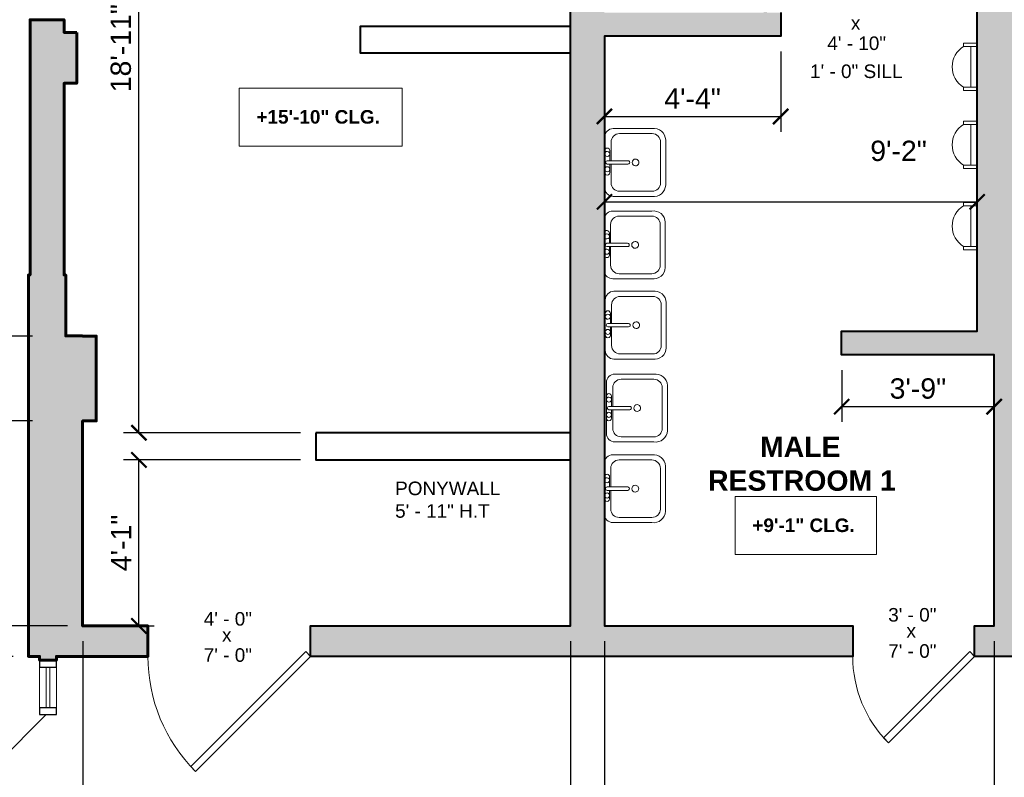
# Model space of a CAD drawing. Header units: inches. Extents: x -2078 to 109126, y -964 to 6385.
# Tile 106 of 137: x 17839 to 18129, y 4004 to 4228. Entities that reach past the tile are written whole.
import ezdxf

# ---------------------------------------------------------------- set-up
doc = ezdxf.new("R2010")
doc.units = ezdxf.units.IN
doc.header["$MEASUREMENT"] = 0
for name, color, linetype, lineweight in [('A-ANNO', 2, 'Continuous', 5), ('A-ANNO-DIMS', 1, 'Continuous', 9), ('A-DOOR', 1, 'Continuous', 18), ('A-FIXT', 150, 'Continuous', 9), ('A-GLAZ-CURT', 52, 'Continuous', 9), ('A-GLAZ-CWMG', 51, 'Continuous', 9), ('A-WALL', 3, 'Continuous', 40)]:
    doc.layers.add(name, color=color, linetype=linetype, lineweight=lineweight)
doc.layers.add('A-HATCH', color=9, linetype='Continuous')
doc.styles.add('Arial_1', font='arial.ttf', dxfattribs={"height": 0.0625})
doc.styles.add('Arial_2', font='arial.ttf', dxfattribs={"height": 3})
doc.styles.add('Arial_B', font='arialbd.ttf', dxfattribs={"height": 4.5})
doc.styles.add('Arial_B_1', font='arialbd.ttf', dxfattribs={"height": 3})
doc.styles.add('Jay Cad', font='arial.ttf', dxfattribs={"height": 0.125})
doc.styles.add('JC', font='arial.ttf', dxfattribs={"height": 0.125})
doc.dimstyles.new('Jay Cad - DIMS', dxfattribs={"dimtxt": 0.125, "dimasz": 0.09375, "dimexe": 0.09375, "dimexo": 0.09375, "dimgap": 0.046875, "dimtad": 1, "dimdec": 1, "dimzin": 0, "dimdsep": 46, "dimlunit": 4, "dimtxsty": 'Jay Cad', "dimblk": 'ARCHTICK', "dimcen": 0.09, "dimclrd": 1, "dimclre": 1, "dimclrt": 256, "dimadec": 0, "dimazin": 0, "dimtfac": 1, "dimtdec": 1, "dimtofl": 0, "dimtmove": 1, "dimatfit": 3, "dimfxl": 1, "dimtolj": 1, "dimtzin": 0, "dimarcsym": 0})
doc.dimstyles.new('JC-DIMS', dxfattribs={"dimtxt": 0.125, "dimasz": 0.09375, "dimexe": 0.09375, "dimexo": 0.09375, "dimgap": 0.046875, "dimtad": 1, "dimdec": 1, "dimzin": 0, "dimdsep": 46, "dimlunit": 4, "dimtxsty": 'JC', "dimblk": 'ARCHTICK', "dimcen": 0.09, "dimclrd": 1, "dimclre": 1, "dimclrt": 256, "dimadec": 0, "dimazin": 0, "dimtfac": 1, "dimtdec": 1, "dimtofl": 0, "dimtmove": 1, "dimatfit": 3, "dimfxl": 1, "dimtolj": 1, "dimtzin": 0, "dimarcsym": 0})

# ---------------------------------------------------------------- blocks, each defined once
blk = doc.blocks.new('JC_DOOR_SINGLE PANEL - SINGLE DOOR-1530310-1st Floor Plan')
at = {"layer": 'A-DOOR', "lineweight": 30}
for p, q in [((-11.36, -37.03), (22.59, -3.09)), ((24, -4.5), (-9.94, -38.44)), ((22.59, -3.09), (24, -4.5)), ((-9.94, -38.44), (-11.36, -37.03))]:
    blk.add_line(p, q, dxfattribs=at)
at = {"layer": 'A-DOOR', "lineweight": 9}
blk.add_arc((24, -4.5), 48, 180, 225, dxfattribs=at)
blk = doc.blocks.new('JC_DOOR_SINGLE PANEL - SINGLE DOOR-1525193-1st Floor Plan')
at = {"layer": 'A-DOOR', "lineweight": 30}
for p, q in [((-8.87, -28.54), (16.59, -3.09)), ((18, -4.5), (-7.46, -29.96)), ((16.59, -3.09), (18, -4.5)), ((-7.46, -29.96), (-8.87, -28.54))]:
    blk.add_line(p, q, dxfattribs=at)
at = {"layer": 'A-DOOR', "lineweight": 9}
blk.add_arc((18, -4.5), 36, 180, 225, dxfattribs=at)
blk = doc.blocks.new('Door-Curtain-Wall-Double-Storefront - Door-Curtain-Wall-Double-Storefront-1541908-1st Floor Plan')
at = {"layer": 'A-DOOR', "lineweight": 9}
for p, q in [((-36, -0.5), (-10.54, -25.96)), ((36, -0.5), (10.54, -25.95))]:
    blk.add_line(p, q, dxfattribs=at)
for centre, start, end in [((-36, -0.5), 315, 360), ((36, -0.5), 180, 225)]:
    blk.add_arc(centre, 36, start, end, dxfattribs=at)
blk = doc.blocks.new('System Panel - Glazed-1726769-1st Floor Plan')
at = {"layer": 'A-GLAZ-CURT', "lineweight": 18}
for p, q in [((6, 0.5), (-6, 0.5)), ((-6, 0.5), (-6, -0.5)), ((6, -0.5), (6, 0.5)), ((-6, -0.5), (6, -0.5))]:
    blk.add_line(p, q, dxfattribs=at)
blk = doc.blocks.new('Rectangular Mullion - 2_5_ x 5_ rectangular-1541103-1st Floor Plan')
at = {"layer": 'A-GLAZ-CWMG', "lineweight": 30}
for p, q in [((-1, 2.5), (1, 2.5)), ((-1, -2.5), (-1, 2.5)), ((1, 2.5), (1, -2.5)), ((1, -2.5), (-1, -2.5))]:
    blk.add_line(p, q, dxfattribs=at)
blk = doc.blocks.new('Rectangular Mullion - 2_5_ x 5_ rectangular-1541110-1st Floor Plan')
at = {"layer": 'A-GLAZ-CWMG', "lineweight": 30}
for p, q in [((0, 2.5), (-2, 2.5)), ((-2, 2.5), (-2, -2.5)), ((0, -2.5), (0, 2.5)), ((-2, -2.5), (0, -2.5))]:
    blk.add_line(p, q, dxfattribs=at)
blk = doc.blocks.new('Rectangular Mullion - 2_5_ x 5_ rectangular-1726764-1st Floor Plan')
at = {"layer": 'A-GLAZ-CWMG'}
for p, q in [((-934.51, -34.03), (-934.51, -22.03)), ((-929.51, -22.03), (-929.51, -34.03))]:
    blk.add_line(p, q, dxfattribs=at)
blk = doc.blocks.new('JC_VANITY SINK - VANITY SINK-1632493-1st Floor Plan')
at = {"layer": 'A-FIXT'}
for p, q in [((-6.06, 10.91), (7.3, 10.91)), ((-5.38, 9.41), (6.62, 9.41)), ((-9.38, -4.59), (-9.38, 6.91)), ((-7.88, -2.72), (-7.88, 6.91)), ((9.12, 6.91), (9.12, -2.72)), ((10.62, 6.91), (10.62, -4.59)), ((0.12, -6.33), (0.12, -0.22)), ((1.12, -6.33), (1.12, -0.22)), ((0.12, -5.22), (-5.38, -5.22)), ((-2.88, -5.59), (0.12, -5.59)), ((6.62, -5.22), (1.12, -5.22)), ((1.12, -5.59), (3.62, -5.59))]:
    blk.add_line(p, q, dxfattribs=at)
for centre, radius, start, end in [((-5.91, 7.4), 3.51, 92.4502, 188.1497), ((-5.38, 6.91), 2.5, 90, 180), ((6.62, 6.91), 2.5, 360, 90), ((7.15, 7.4), 3.51, 351.8503, 87.5498), ((0.62, 2), 1, 360, 180), ((0.62, 2), 1, 180, 0), ((0.62, -0.22), 0.5, 360, 180), ((-5.38, -2.72), 2.5, 180, 270), ((6.62, -2.72), 2.5, 270, 360), ((-6.88, -4.59), 2.5, 180, 270), ((-2.88, -6.34), 0.75, 90, 270), ((-1.88, -6.34), 0.75, 360, 180), ((2.62, -6.34), 0.75, 0, 180), ((3.62, -6.34), 0.75, 270, 90), ((8.12, -4.59), 2.5, 270, 0), ((-1.88, -6.34), 0.75, 180, 0), ((0.62, -6.33), 0.5, 180, 0), ((2.62, -6.34), 0.75, 180, 0)]:
    blk.add_arc(centre, radius, start, end, dxfattribs=at)
blk = doc.blocks.new('JC_VANITY SINK - VANITY SINK-V9-1st Floor Plan')
at = {"layer": 'A-FIXT'}
for p, q in [((-6.06, 10.91), (7.3, 10.91)), ((-5.38, 9.41), (6.62, 9.41)), ((-9.38, -4.59), (-9.38, 6.91)), ((-7.88, -2.72), (-7.88, 6.91)), ((9.12, 6.91), (9.12, -2.72)), ((10.62, 6.91), (10.62, -4.59)), ((0.12, -6.33), (0.12, -0.22)), ((1.12, -6.33), (1.12, -0.22)), ((0.12, -5.22), (-5.38, -5.22)), ((-2.88, -5.59), (0.12, -5.59)), ((6.62, -5.22), (1.12, -5.22)), ((1.12, -5.59), (3.62, -5.59)), ((8.12, -7.09), (-6.88, -7.09)), ((3.62, -7.09), (-2.88, -7.09))]:
    blk.add_line(p, q, dxfattribs=at)
for centre, radius, start, end in [((-5.91, 7.4), 3.51, 92.4502, 188.1497), ((-5.38, 6.91), 2.5, 90, 180), ((6.62, 6.91), 2.5, 360, 90), ((7.15, 7.4), 3.51, 351.8503, 87.5498), ((0.62, 2), 1, 360, 180), ((0.62, 2), 1, 180, 0), ((0.62, -0.22), 0.5, 360, 180), ((-5.38, -2.72), 2.5, 180, 270), ((6.62, -2.72), 2.5, 270, 360), ((-6.88, -4.59), 2.5, 180, 270), ((-2.88, -6.34), 0.75, 90, 270), ((-1.88, -6.34), 0.75, 360, 180), ((2.62, -6.34), 0.75, 0, 180), ((3.62, -6.34), 0.75, 270, 90), ((8.12, -4.59), 2.5, 270, 0), ((-1.88, -6.34), 0.75, 180, 0), ((0.62, -6.33), 0.5, 180, 0), ((2.62, -6.34), 0.75, 180, 0)]:
    blk.add_arc(centre, radius, start, end, dxfattribs=at)
blk = doc.blocks.new('JC_VANITY SINK - VANITY SINK-V10-1st Floor Plan')
at = {"layer": 'A-FIXT'}
for p, q in [((-6.06, 10.91), (7.3, 10.91)), ((-5.38, 9.41), (6.62, 9.41)), ((-9.38, -4.59), (-9.38, 6.91)), ((-7.88, -2.72), (-7.88, 6.91)), ((9.12, 6.91), (9.12, -2.72)), ((10.62, 6.91), (10.62, -4.59)), ((0.12, -6.33), (0.12, -0.22)), ((1.12, -6.33), (1.12, -0.22)), ((0.12, -5.22), (-5.38, -5.22)), ((-2.88, -5.59), (0.12, -5.59)), ((6.62, -5.22), (1.12, -5.22)), ((1.12, -5.59), (3.62, -5.59))]:
    blk.add_line(p, q, dxfattribs=at)
for centre, radius, start, end in [((-5.91, 7.4), 3.51, 92.4502, 188.1497), ((-5.38, 6.91), 2.5, 90, 180), ((6.62, 6.91), 2.5, 360, 90), ((7.15, 7.4), 3.51, 351.8503, 87.5498), ((0.62, 2), 1, 360, 180), ((0.62, 2), 1, 180, 0), ((0.62, -0.22), 0.5, 360, 180), ((-5.38, -2.72), 2.5, 180, 270), ((6.62, -2.72), 2.5, 270, 360), ((-6.88, -4.59), 2.5, 180, 260.9103), ((-2.88, -6.34), 0.75, 90, 259.4253), ((-1.88, -6.34), 0.75, 360, 180), ((2.62, -6.34), 0.75, 0, 180), ((3.62, -6.34), 0.75, 280.5747, 90), ((8.12, -4.59), 2.5, 279.0897, 0), ((-1.88, -6.34), 0.75, 180, 259.4253), ((-1.88, -6.34), 0.75, 280.5747, 0), ((0.62, -6.33), 0.5, 180, 0), ((2.62, -6.34), 0.75, 180, 259.4253), ((2.62, -6.34), 0.75, 280.5747, 0)]:
    blk.add_arc(centre, radius, start, end, dxfattribs=at)
blk = doc.blocks.new('M_Urinal-Wall-3D - M_Urinal-Wall-3D-1633747-1st Floor Plan')
at = {"layer": 'A-FIXT'}
for p, q in [((-10.29, 9.5), (-11.29, 9.5)), ((-11.29, 9.5), (-11.29, 5.5)), ((-10.29, 9.5), (-10.29, 5.5)), ((2.73, 9.5), (1.71, 9.5)), ((1.71, 9.5), (1.71, 5.5)), ((2.73, 5.5), (2.73, 9.5)), ((-10.29, 7.35), (-10.29, 5.5)), ((1.71, 7.35), (-10.29, 7.35)), ((1.71, 5.5), (1.71, 7.35))]:
    blk.add_line(p, q, dxfattribs=at)
blk.add_arc((-4.29, 5.89), 7, 31.0027, 148.9973, dxfattribs=at)
blk = doc.blocks.new('_ArchTick')
at = {"color": 0, "linetype": 'ByBlock', "const_width": 0.15}
blk.add_lwpolyline([(-0.5, -0.5), (0.5, 0.5)], dxfattribs=at)
blk = doc.blocks.new('*D1091')
at = {"layer": 'A-ANNO-DIMS', "color": 1, "lineweight": -2, "transparency": 16777216}
for p, q in [((18011.14, 4175.19), (18011.14, 4169.54)), ((18011.14, 4174.04), (18121.14, 4174.04)), ((18121.14, 4175.19), (18121.14, 4169.54))]:
    blk.add_line(p, q, dxfattribs=at)
at = {"layer": 'Defpoints', "color": 0, "transparency": 16777216}
for p in [(18011.14, 4179.69), (18121.14, 4179.69), (18121.14, 4174.04)]:
    blk.add_point(p, dxfattribs=at)
at = {"layer": 'A-ANNO-DIMS', "color": 1, "lineweight": -2, "transparency": 16777216, "xscale": 4.5, "yscale": 4.5, "zscale": 4.5, "rotation": 180}
blk.add_blockref('_ArchTick', (18011.14, 4174.04), dxfattribs=at)
at = {"layer": 'A-ANNO-DIMS', "color": 1, "lineweight": -2, "transparency": 16777216, "xscale": 4.5, "yscale": 4.5, "zscale": 4.5}
blk.add_blockref('_ArchTick', (18121.14, 4174.04), dxfattribs=at)
at = {"layer": 'A-ANNO-DIMS', "transparency": 16777216, "insert": (18089.58, 4192.08), "char_height": 6, "width": 0.4008, "attachment_point": 1, "line_spacing_factor": 0.941778, "style": 'JC'}
blk.add_mtext('\\A1;9\'-2"', dxfattribs=at)
blk = doc.blocks.new('*D1099')
at = {"layer": 'A-ANNO-DIMS', "color": 1, "lineweight": -2, "transparency": 16777216}
for p, q in [((17857.14, 4044.38), (17857.14, 3960.16)), ((18001.14, 4044.38), (18001.14, 3960.16)), ((17857.14, 3964.66), (18001.14, 3964.66))]:
    blk.add_line(p, q, dxfattribs=at)
at = {"layer": 'Defpoints', "color": 0, "transparency": 16777216}
for p in [(17857.14, 4048.88), (18001.14, 4048.88), (18001.14, 3964.66)]:
    blk.add_point(p, dxfattribs=at)
at = {"layer": 'A-ANNO-DIMS', "color": 1, "lineweight": -2, "transparency": 16777216, "xscale": 4.5, "yscale": 4.5, "zscale": 4.5, "rotation": 180}
blk.add_blockref('_ArchTick', (17857.14, 3964.66), dxfattribs=at)
at = {"layer": 'A-ANNO-DIMS', "color": 1, "lineweight": -2, "transparency": 16777216, "xscale": 4.5, "yscale": 4.5, "zscale": 4.5}
blk.add_blockref('_ArchTick', (18001.14, 3964.66), dxfattribs=at)
at = {"layer": 'A-ANNO-DIMS', "transparency": 16777216, "insert": (17929.14, 3969.92), "char_height": 6, "width": 0.4874, "attachment_point": 5, "style": 'JC'}
blk.add_mtext("\\A1;12'", dxfattribs=at)
blk = doc.blocks.new('*D1101')
at = {"layer": 'A-ANNO-DIMS', "color": 1, "lineweight": -2, "transparency": 16777216}
for p, q in [((18011.14, 4044.38), (18011.14, 3960.16)), ((18126.14, 4044.38), (18126.14, 3960.16)), ((18011.14, 3964.66), (18126.14, 3964.66))]:
    blk.add_line(p, q, dxfattribs=at)
at = {"layer": 'Defpoints', "color": 0, "transparency": 16777216}
for p in [(18011.14, 4048.88), (18126.14, 4048.88), (18126.14, 3964.66)]:
    blk.add_point(p, dxfattribs=at)
at = {"layer": 'A-ANNO-DIMS', "color": 1, "lineweight": -2, "transparency": 16777216, "xscale": 4.5, "yscale": 4.5, "zscale": 4.5, "rotation": 180}
blk.add_blockref('_ArchTick', (18011.14, 3964.66), dxfattribs=at)
at = {"layer": 'A-ANNO-DIMS', "color": 1, "lineweight": -2, "transparency": 16777216, "xscale": 4.5, "yscale": 4.5, "zscale": 4.5}
blk.add_blockref('_ArchTick', (18126.14, 3964.66), dxfattribs=at)
at = {"layer": 'A-ANNO-DIMS', "transparency": 16777216, "insert": (18068.64, 3969.98), "char_height": 6, "width": 0.4008, "attachment_point": 5, "style": 'JC'}
blk.add_mtext('\\A1;9\'-7"', dxfattribs=at)
blk = doc.blocks.new('*D1179')
at = {"layer": 'A-ANNO-DIMS', "color": 1, "lineweight": -2, "transparency": 16777216}
for p, q in [((17842.29, 4134.39), (17822.04, 4134.39)), ((17826.54, 4109.39), (17826.54, 4134.39)), ((17842.29, 4109.39), (17822.04, 4109.39))]:
    blk.add_line(p, q, dxfattribs=at)
at = {"layer": 'Defpoints', "color": 0, "transparency": 16777216}
for p in [(17826.54, 4134.39), (17846.79, 4134.39), (17846.79, 4109.39)]:
    blk.add_point(p, dxfattribs=at)
at = {"layer": 'A-ANNO-DIMS', "color": 1, "lineweight": -2, "transparency": 16777216, "xscale": 4.5, "yscale": 4.5, "zscale": 4.5}
for p, rotation in [((17826.54, 4134.39), 90), ((17826.54, 4109.39), 270)]:
    blk.add_blockref('_ArchTick', p, dxfattribs=dict(at, rotation=rotation))
at = {"layer": 'A-ANNO-DIMS', "transparency": 16777216, "insert": (17821.28, 4121.89), "char_height": 6, "width": 0.4008, "attachment_point": 5, "rotation": 90, "style": 'JC'}
blk.add_mtext('\\A1;2\'-1"', dxfattribs=at)
blk = doc.blocks.new('*D1181')
at = {"layer": 'A-ANNO-DIMS', "color": 1, "lineweight": -2, "transparency": 16777216}
for p, q in [((17921.46, 4097.88), (17869.23, 4097.88)), ((17873.73, 4048.88), (17873.73, 4097.88)), ((17872.57, 4048.88), (17878.23, 4048.88))]:
    blk.add_line(p, q, dxfattribs=at)
at = {"layer": 'Defpoints', "color": 0, "transparency": 16777216}
for p in [(17873.73, 4097.88), (17925.96, 4097.88), (17868.07, 4048.88)]:
    blk.add_point(p, dxfattribs=at)
at = {"layer": 'A-ANNO-DIMS', "color": 1, "lineweight": -2, "transparency": 16777216, "xscale": 4.5, "yscale": 4.5, "zscale": 4.5}
for p, rotation in [((17873.73, 4097.88), 90), ((17873.73, 4048.88), 270)]:
    blk.add_blockref('_ArchTick', p, dxfattribs=dict(at, rotation=rotation))
at = {"layer": 'A-ANNO-DIMS', "transparency": 16777216, "insert": (17868.47, 4073.38), "char_height": 6, "width": 0.4008, "attachment_point": 5, "rotation": 90, "style": 'JC'}
blk.add_mtext('\\A1;4\'-1"', dxfattribs=at)
blk = doc.blocks.new('*D1183')
at = {"layer": 'A-ANNO-DIMS', "color": 1, "lineweight": -2, "transparency": 16777216}
for p, q in [((17953.96, 4332.88), (17869.23, 4332.88)), ((17873.73, 4105.88), (17873.73, 4332.88)), ((17921.46, 4105.88), (17869.23, 4105.88))]:
    blk.add_line(p, q, dxfattribs=at)
at = {"layer": 'Defpoints', "color": 0, "transparency": 16777216}
for p in [(17873.73, 4332.88), (17958.46, 4332.88), (17925.96, 4105.88)]:
    blk.add_point(p, dxfattribs=at)
at = {"layer": 'A-ANNO-DIMS', "color": 1, "lineweight": -2, "transparency": 16777216, "xscale": 4.5, "yscale": 4.5, "zscale": 4.5}
for p, rotation in [((17873.73, 4332.88), 90), ((17873.73, 4105.88), 270)]:
    blk.add_blockref('_ArchTick', p, dxfattribs=dict(at, rotation=rotation))
at = {"layer": 'A-ANNO-DIMS', "transparency": 16777216, "insert": (17868.42, 4219.38), "char_height": 6, "width": 0.5739, "attachment_point": 5, "rotation": 90, "style": 'JC'}
blk.add_mtext('\\A1;18\'-11"', dxfattribs=at)
blk = doc.blocks.new('*D1199')
at = {"layer": 'A-ANNO-DIMS', "color": 1, "lineweight": -2, "transparency": 16777216}
for p, q in [((18063.14, 4218.38), (18063.14, 4194.73)), ((18011.14, 4200.39), (18011.14, 4194.73)), ((18011.14, 4199.23), (18063.14, 4199.23))]:
    blk.add_line(p, q, dxfattribs=at)
at = {"layer": 'Defpoints', "color": 0, "transparency": 16777216}
for p in [(18063.14, 4222.88), (18011.14, 4204.89), (18063.14, 4199.23)]:
    blk.add_point(p, dxfattribs=at)
at = {"layer": 'A-ANNO-DIMS', "color": 1, "lineweight": -2, "transparency": 16777216, "xscale": 4.5, "yscale": 4.5, "zscale": 4.5, "rotation": 180}
blk.add_blockref('_ArchTick', (18011.14, 4199.23), dxfattribs=at)
at = {"layer": 'A-ANNO-DIMS', "color": 1, "lineweight": -2, "transparency": 16777216, "xscale": 4.5, "yscale": 4.5, "zscale": 4.5}
blk.add_blockref('_ArchTick', (18063.14, 4199.23), dxfattribs=at)
at = {"layer": 'A-ANNO-DIMS', "transparency": 16777216, "insert": (18037.14, 4204.48), "char_height": 6, "width": 0.4008, "attachment_point": 5, "style": 'JC'}
blk.add_mtext('\\A1;4\'-4"', dxfattribs=at)
blk = doc.blocks.new('*D1201')
at = {"layer": 'A-ANNO-DIMS', "color": 1, "lineweight": -2, "transparency": 16777216}
for p, q in [((18081.14, 4124.38), (18081.14, 4109.1)), ((18126.14, 4114.75), (18126.14, 4109.1)), ((18081.14, 4113.6), (18126.14, 4113.6))]:
    blk.add_line(p, q, dxfattribs=at)
at = {"layer": 'Defpoints', "color": 0, "transparency": 16777216}
for p in [(18081.14, 4128.88), (18126.14, 4119.25), (18126.14, 4113.6)]:
    blk.add_point(p, dxfattribs=at)
at = {"layer": 'A-ANNO-DIMS', "color": 1, "lineweight": -2, "transparency": 16777216, "xscale": 4.5, "yscale": 4.5, "zscale": 4.5, "rotation": 180}
blk.add_blockref('_ArchTick', (18081.14, 4113.6), dxfattribs=at)
at = {"layer": 'A-ANNO-DIMS', "color": 1, "lineweight": -2, "transparency": 16777216, "xscale": 4.5, "yscale": 4.5, "zscale": 4.5}
blk.add_blockref('_ArchTick', (18126.14, 4113.6), dxfattribs=at)
at = {"layer": 'A-ANNO-DIMS', "transparency": 16777216, "insert": (18103.64, 4118.91), "char_height": 6, "width": 0.4008, "attachment_point": 5, "style": 'JC'}
blk.add_mtext('\\A1;3\'-9"', dxfattribs=at)
blk = doc.blocks.new('JC- existing door Tag_quad - JC- existing door Tag_quad-839775-1st Floor Plan')
at = {"layer": 'A-ANNO', "insert": (-0.0234, 0.0378), "char_height": 0.0625, "width": 0.0505, "attachment_point": 1, "style": 'Arial_1', "bg_fill": 3, "box_fill_scale": 1.25, "bg_fill_color": 256, "bg_fill_true_color": 13158600, "bg_fill_transparency": 0}
blk.add_mtext('x', dxfattribs=at)
blk = doc.blocks.new('*D1227')
at = {"layer": 'A-ANNO', "color": 1, "lineweight": -2, "transparency": 16777216}
for p, q in [((17836.64, 4039.88), (17599.76, 4039.88)), ((17604.26, 4039.88), (17604.26, 3931.88)), ((17719.2, 3931.88), (17599.76, 3931.88))]:
    blk.add_line(p, q, dxfattribs=at)
at = {"layer": 'Defpoints', "color": 0, "transparency": 16777216}
for p in [(17841.14, 4039.88), (17604.26, 3931.88), (17723.7, 3931.88)]:
    blk.add_point(p, dxfattribs=at)
at = {"layer": 'A-ANNO', "color": 1, "lineweight": -2, "transparency": 16777216, "xscale": 4.5, "yscale": 4.5, "zscale": 4.5}
for p, rotation in [((17604.26, 4039.88), 90), ((17604.26, 3931.88), 270)]:
    blk.add_blockref('_ArchTick', p, dxfattribs=dict(at, rotation=rotation))
at = {"layer": 'A-ANNO', "transparency": 16777216, "insert": (17598.95, 3985.88), "char_height": 6, "attachment_point": 5, "rotation": 90, "style": 'Jay Cad'}
blk.add_mtext("\\A1;9'", dxfattribs=at)
blk = doc.blocks.new('*D1229')
at = {"layer": 'A-ANNO', "color": 1, "lineweight": -2, "transparency": 16777216}
for p, q in [((17847.89, 4433.88), (17600.73, 4433.88)), ((17605.23, 4433.88), (17605.23, 4048.88)), ((17852.64, 4048.88), (17600.73, 4048.88))]:
    blk.add_line(p, q, dxfattribs=at)
at = {"layer": 'Defpoints', "color": 0, "transparency": 16777216}
for p in [(17852.39, 4433.88), (17605.23, 4048.88), (17857.14, 4048.88)]:
    blk.add_point(p, dxfattribs=at)
at = {"layer": 'A-ANNO', "color": 1, "lineweight": -2, "transparency": 16777216, "xscale": 4.5, "yscale": 4.5, "zscale": 4.5}
for p, rotation in [((17605.23, 4433.88), 90), ((17605.23, 4048.88), 270)]:
    blk.add_blockref('_ArchTick', p, dxfattribs=dict(at, rotation=rotation))
at = {"layer": 'A-ANNO', "transparency": 16777216, "insert": (17599.92, 4241.38), "char_height": 6, "attachment_point": 5, "rotation": 90, "style": 'Jay Cad'}
blk.add_mtext('\\A1;32\'-1"', dxfattribs=at)
blk = doc.blocks.new('*D1235')
at = {"layer": 'A-ANNO', "color": 1, "lineweight": -2, "transparency": 16777216}
for p, q in [((17847.89, 4519.88), (17568.51, 4519.88)), ((17573.01, 3679.88), (17573.01, 4519.88)), ((17847.2, 3679.88), (17568.51, 3679.88))]:
    blk.add_line(p, q, dxfattribs=at)
at = {"layer": 'Defpoints', "color": 0, "transparency": 16777216}
for p in [(17573.01, 4519.88), (17852.39, 4519.88), (17851.7, 3679.88)]:
    blk.add_point(p, dxfattribs=at)
at = {"layer": 'A-ANNO', "color": 1, "lineweight": -2, "transparency": 16777216, "xscale": 4.5, "yscale": 4.5, "zscale": 4.5}
for p, rotation in [((17573.01, 4519.88), 90), ((17573.01, 3679.88), 270)]:
    blk.add_blockref('_ArchTick', p, dxfattribs=dict(at, rotation=rotation))
at = {"layer": 'A-ANNO', "transparency": 16777216, "insert": (17567.7, 4099.88), "char_height": 6, "attachment_point": 5, "rotation": 90, "style": 'Jay Cad'}
blk.add_mtext("\\A1;70'", dxfattribs=at)
blk = doc.blocks.new('JC- existing door Tag_quad_sill - JC- existing door Tag_quad_sill-1728298-1st Floor Plan')
at = {"layer": 'A-ANNO', "insert": (-0.0234, 0.0378), "char_height": 0.0625, "width": 0.0505, "attachment_point": 1, "style": 'Arial_1', "bg_fill": 2}
blk.add_mtext('x', dxfattribs=at)

msp = doc.modelspace()

# ---------------------------------------------------------------- hatches: boundary and pattern name
at = {"layer": 'A-HATCH'}
h = msp.add_hatch(color=256, dxfattribs=at)
h.dxf.hatch_style = 1
h.paths.add_polyline_path([(17851.635, 4209.032), (17855.414, 4209.032), (17855.414, 4224.032), (17851.635, 4224.032), (17851.635, 4227.782), (17841.635, 4227.782), (17841.635, 4152.469), (17841.135, 4152.469), (17841.135, 4039.88), (17844.414, 4039.88), (17844.414, 4038.755), (17849.414, 4038.755), (17849.414, 4039.88), (17876.385, 4039.88), (17876.385, 4048.88), (17857.135, 4048.88), (17857.135, 4109.394), (17861.135, 4109.394), (17861.135, 4134.394), (17857.135, 4134.394), (17857.135, 4134.469), (17852.135, 4134.469), (17852.135, 4152.469), (17851.635, 4152.469)])

# ---------------------------------------------------------------- linework, layer by layer
at = {"layer": 'A-ANNO', "flags": 128}
for points in [[(17903.299, 4207.558), (17951.385, 4207.558), (17951.385, 4190.489), (17903.299, 4190.489)], [(18049.661, 4087.036), (18091.397, 4087.036), (18091.397, 4069.968), (18049.661, 4069.968)]]:
    msp.add_lwpolyline(points, close=True, dxfattribs=at)
at = {"layer": 'A-WALL'}
msp.add_line((18001.135, 4217.88), (18001.135, 4225.88), dxfattribs=at)
at = {"layer": 'A-WALL', "lineweight": 60}
msp.add_lwpolyline([(17855.414, 4224.032), (17851.635, 4224.032), (17851.635, 4227.782), (17841.635, 4227.782), (17841.635, 4152.469), (17841.135, 4152.469), (17841.135, 4039.88), (17844.414, 4039.88), (17844.414, 4038.755), (17849.414, 4038.755), (17849.414, 4039.88), (17876.385, 4039.88), (17876.385, 4048.88), (17857.135, 4048.88), (17857.135, 4109.394), (17861.135, 4109.394), (17861.135, 4134.394), (17857.135, 4134.394), (17857.135, 4134.469), (17852.135, 4134.469), (17852.135, 4152.469), (17851.635, 4152.469), (17851.635, 4209.032), (17855.414, 4209.032)], close=True, dxfattribs=at)
at = {"layer": 'A-WALL'}
msp.add_lwpolyline([(17925.956, 4105.88), (17925.956, 4097.88), (18001.135, 4097.88), (18001.135, 4105.88)], close=True, dxfattribs=at)

# ---------------------------------------------------------------- block references
at = {"layer": 'A-ANNO', "xscale": 64, "yscale": 64, "zscale": 64}
msp.add_blockref('JC- existing door Tag_quad_sill - JC- existing door Tag_quad_sill-1728298-1st Floor Plan', (18085.356, 4226.377), dxfattribs=at)
at = {"layer": 'A-DOOR'}
for name, p in [('JC_DOOR_SINGLE PANEL - SINGLE DOOR-1530310-1st Floor Plan', (17900.385, 4044.38)), ('JC_DOOR_SINGLE PANEL - SINGLE DOOR-1525193-1st Floor Plan', (18102.385, 4044.38))]:
    msp.add_blockref(name, p, dxfattribs=at)
at = {"layer": 'A-DOOR', "rotation": 269.9999999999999}
msp.add_blockref('Door-Curtain-Wall-Double-Storefront - Door-Curtain-Wall-Double-Storefront-1541908-1st Floor Plan', (17846.914, 3986.759), dxfattribs=at)
at = {"layer": 'A-FIXT'}
for name, p, rotation in [('M_Urinal-Wall-3D - M_Urinal-Wall-3D-1633747-1st Floor Plan', (18126.635, 4218.154), 89.9999999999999), ('M_Urinal-Wall-3D - M_Urinal-Wall-3D-1633747-1st Floor Plan', (18126.635, 4195.154), 89.9999999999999), ('JC_VANITY SINK - VANITY SINK-V9-1st Floor Plan', (18018.297, 4186.274), 270.0000000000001), ('M_Urinal-Wall-3D - M_Urinal-Wall-3D-1633747-1st Floor Plan', (18126.635, 4171.154), 89.9999999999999), ('JC_VANITY SINK - VANITY SINK-V10-1st Floor Plan', (18018.176, 4161.94), 270.0000000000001), ('JC_VANITY SINK - VANITY SINK-V9-1st Floor Plan', (18018.477, 4138.248), 270.0000000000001), ('JC_VANITY SINK - VANITY SINK-V9-1st Floor Plan', (18018.79, 4113.801), 270.0000000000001), ('JC_VANITY SINK - VANITY SINK-1632493-1st Floor Plan', (18018.227, 4089.998), 270.0000000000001)]:
    msp.add_blockref(name, p, dxfattribs=dict(at, rotation=rotation))
at = {"layer": 'A-GLAZ-CURT', "rotation": 269.9999999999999}
msp.add_blockref('System Panel - Glazed-1726769-1st Floor Plan', (17846.914, 4030.755), dxfattribs=at)
at = {"layer": 'A-GLAZ-CWMG', "rotation": 89.99999999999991}
msp.add_blockref('Rectangular Mullion - 2_5_ x 5_ rectangular-1541110-1st Floor Plan', (17846.914, 4038.755), dxfattribs=at)
at = {"layer": 'A-GLAZ-CWMG'}
msp.add_blockref('Rectangular Mullion - 2_5_ x 5_ rectangular-1726764-1st Floor Plan', (18778.924, 4058.787), dxfattribs=at)
at = {"layer": 'A-GLAZ-CWMG', "extrusion": (0, 0, -1), "rotation": 270.0000000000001}
msp.add_blockref('Rectangular Mullion - 2_5_ x 5_ rectangular-1541103-1st Floor Plan', (-17846.914, 4023.755), dxfattribs=at)

# ---------------------------------------------------------------- texts
at = {"layer": 'A-ANNO', "attachment_point": 1}
for s, insert, char_height, width, style in [('4\' - 10"', (18076.896, 4222.832), 4, 21.816, 'Arial_2'), ('1\' - 0" SILL', (18071.806, 4214.56), 4, 34.138, 'Arial_2'), ('+15\'-10" CLG.', (17908.419, 4201.104), 4, 45.652, 'Arial_B_1'), ('\\pi17.5478;MALE \\P\\pi2.19377;RESTROOM 1', (18039.508, 4104.762), 6, 57.83093, 'Arial_B'), ('PONYWALL', (17949.35, 4091.472), 4, 39.39, 'Arial_2'), ('5\' - 11" H.T', (17949.35, 4084.806), 4, 35.148, 'Arial_2'), ('+9\'-1" CLG.', (18054.781, 4080.583), 4, 37.976, 'Arial_B_1'), ('3\' - 0"', (18094.876, 4054.163), 4, 17.978, 'Arial_2'), ('4\' - 0"', (17892.876, 4052.969), 4, 17.978, 'Arial_2'), ('7\' - 0"', (17892.876, 4042.288), 4, 17.978, 'Arial_2'), ('7\' - 0"', (18094.876, 4043.482), 4, 17.978, 'Arial_2')]:
    msp.add_mtext(s, dxfattribs=dict(at, insert=insert, char_height=char_height, width=width, style=style))

# ---------------------------------------------------------------- dimensions: what is measured, and where the dimension line sits
at = {"layer": 'A-ANNO'}
for base, p1, p2, picture, middle in [((17573.009, 4519.88), (17851.703, 3679.88), (17852.385, 4519.88), '*D1235', (17567.696, 4099.88)), ((17605.234, 4048.88), (17852.385, 4433.88), (17857.135, 4048.88), '*D1229', (17599.919, 4241.38)), ((17604.263, 3931.88), (17841.135, 4039.88), (17723.703, 3931.88), '*D1227', (17598.95, 3985.88))]:
    dim = msp.add_linear_dim(base=base, p1=p1, p2=p2, angle=90, dimstyle='Jay Cad - DIMS', dxfattribs=at)
    dim.commit()
    dim.dimension.update_dxf_attribs({"geometry": picture, "text_midpoint": middle})
at = {"layer": 'A-ANNO-DIMS'}
for base, p1, p2, picture, middle in [((17873.731, 4332.88), (17925.956, 4105.88), (17958.456, 4332.88), '*D1183', (17868.417, 4219.38)), ((17826.541, 4134.394), (17846.788, 4109.394), (17846.788, 4134.394), '*D1179', (17821.279, 4121.894)), ((17873.731, 4097.88), (17868.074, 4048.88), (17925.956, 4097.88), '*D1181', (17868.468, 4073.38))]:
    dim = msp.add_linear_dim(base=base, p1=p1, p2=p2, angle=90, dimstyle='JC-DIMS', dxfattribs=at)
    dim.commit()
    dim.dimension.update_dxf_attribs({"geometry": picture, "text_midpoint": middle})
for base, p1, p2, picture, middle in [((18063.135, 4199.23), (18011.135, 4204.887), (18063.135, 4222.88), '*D1199', (18037.135, 4204.48)), ((18126.135, 4113.598), (18081.135, 4128.88), (18126.135, 4119.254), '*D1201', (18103.635, 4118.913)), ((18001.135, 3964.662), (17857.135, 4048.88), (18001.135, 4048.88), '*D1099', (17929.135, 3969.925)), ((18126.135, 3964.662), (18011.135, 4048.88), (18126.135, 4048.88), '*D1101', (18068.635, 3969.976))]:
    dim = msp.add_linear_dim(base=base, p1=p1, p2=p2, dimstyle='JC-DIMS', dxfattribs=at)
    dim.commit()
    dim.dimension.update_dxf_attribs({"geometry": picture, "text_midpoint": middle})
dim = msp.add_linear_dim(base=(18121.135, 4174.037), p1=(18011.135, 4179.694), p2=(18121.135, 4179.694), dimstyle='JC-DIMS', dxfattribs=at)
dim.commit()
dim.dimension.update_dxf_attribs({"geometry": '*D1091', "text_midpoint": (18097.559, 4181.826), "dimtype": 160})

# ---------------------------------------------------------------- next in the draw order: linework, layer by layer
at = {"layer": 'A-WALL'}
for points in [[(18001.135, 4105.88), (18001.135, 4217.88), (17939.135, 4217.88), (17939.135, 4225.88), (18001.135, 4225.88), (18001.135, 4332.88), (17958.456, 4332.88), (17958.456, 4392.931), (17989.414, 4392.931), (17989.414, 4389.931), (17964.456, 4389.931), (17964.456, 4345.88), (18085.414, 4345.88), (18085.414, 4421.575), (18097.414, 4421.575), (18097.414, 4443.575)], [(18063.135, 4229.88), (18063.135, 4222.88), (18011.135, 4222.88), (18011.135, 4048.88), (18084.385, 4048.88), (18084.385, 4039.88), (17924.385, 4039.88), (17924.385, 4048.88), (18001.135, 4048.88), (18001.135, 4097.88)]]:
    msp.add_lwpolyline(points, dxfattribs=at)

# ---------------------------------------------------------------- next in the draw order: block references
at = {"layer": 'A-ANNO', "xscale": 64, "yscale": 64, "zscale": 64}
for p in [(18101.762, 4047.026), (17899.762, 4045.832)]:
    msp.add_blockref('JC- existing door Tag_quad - JC- existing door Tag_quad-839775-1st Floor Plan', p, dxfattribs=at)

# ---------------------------------------------------------------- next in the draw order: hatches: boundary and pattern name
at = {"layer": 'A-HATCH'}
h = msp.add_hatch(color=256, dxfattribs=at)
h.dxf.hatch_style = 1
h.paths.add_polyline_path([(18063.135, 4229.88), (18059.135, 4229.88), (18059.135, 4234.285), (18058.135, 4234.285), (18058.135, 4229.88), (18011.135, 4229.88), (18011.135, 4263.498), (18058.135, 4263.498), (18058.135, 4258.285), (18059.135, 4258.285), (18059.135, 4263.498), (18085.047, 4263.498), (18085.047, 4264.498), (18011.135, 4264.498), (18011.135, 4331.88), (18121.135, 4331.88), (18121.135, 4135.88), (18081.135, 4135.88), (18081.135, 4128.88), (18126.135, 4128.88), (18126.135, 4048.88), (18120.385, 4048.88), (18120.385, 4039.88), (18163.385, 4039.88), (18163.385, 4048.88), (18132.135, 4048.88), (18132.135, 4154.38), (18140.16, 4154.38), (18140.16, 4155.38), (18132.135, 4155.38), (18132.135, 4232.88), (18188.473, 4232.88), (18188.473, 4155.38), (18170.16, 4155.38), (18170.16, 4154.38), (18191.113, 4154.38), (18191.113, 4155.38), (18189.473, 4155.38), (18189.473, 4232.88), (18223.135, 4232.88), (18223.135, 4155.38), (18221.113, 4155.38), (18221.113, 4154.38), (18223.135, 4154.38), (18223.135, 4096.21), (18185.104, 4096.21), (18185.104, 4095.21), (18223.135, 4095.21), (18223.135, 4048.88), (18199.385, 4048.88), (18199.385, 4039.88), (18237.135, 4039.88), (18237.135, 4048.88), (18229.135, 4048.88), (18229.135, 4243.63), (18223.135, 4243.63), (18223.135, 4240.88), (18132.135, 4240.88), (18132.135, 4333.88), (18223.135, 4333.88), (18223.135, 4325.63), (18229.135, 4325.63), (18229.135, 4333.88), (18229.414, 4333.88), (18229.414, 4444.575), (18216.414, 4444.575), (18216.414, 4442.575), (18156.914, 4442.575), (18156.914, 4434.575), (18216.414, 4434.575), (18216.414, 4341.88), (18106.414, 4341.88), (18106.414, 4434.575), (18114.914, 4434.575), (18114.914, 4442.575), (18106.414, 4442.575), (18106.414, 4452.575), (18091.914, 4452.575), (18091.914, 4443.575), (18097.414, 4443.575), (18097.414, 4421.575), (18085.414, 4421.575), (18085.414, 4345.88), (17964.456, 4345.88), (17964.456, 4389.931), (17989.414, 4389.931), (17989.414, 4392.931), (17958.456, 4392.931), (17958.456, 4332.88), (18001.135, 4332.88), (18001.135, 4225.88), (18001.135, 4217.88), (18001.135, 4105.88), (18001.135, 4097.88), (18001.135, 4048.88), (17924.385, 4048.88), (17924.385, 4039.88), (18084.385, 4039.88), (18084.385, 4048.88), (18011.135, 4048.88), (18011.135, 4222.88), (18063.135, 4222.88)])

# ---------------------------------------------------------------- next in the draw order: linework, layer by layer
at = {"layer": 'A-WALL'}
msp.add_lwpolyline([(18163.385, 4039.88), (18120.385, 4039.88), (18120.385, 4048.88), (18126.135, 4048.88), (18126.135, 4128.88), (18081.135, 4128.88), (18081.135, 4135.88), (18121.135, 4135.88), (18121.135, 4331.88)], dxfattribs=at)

doc.saveas('drawing.dxf')
